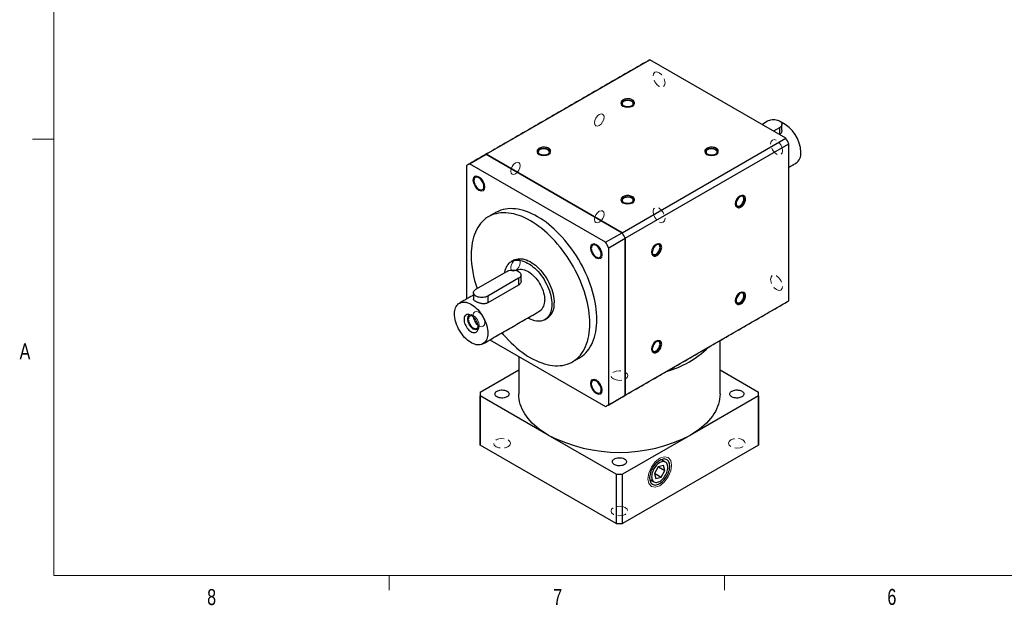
# Model space of a CAD drawing. Header units: millimetres. Extents: x 11 to 421, y 5 to 275.
# Tile 1 of 7: x 11 to 158, y 6 to 93. Entities that reach past the tile are written whole.
import ezdxf

# ---------------------------------------------------------------- set-up
doc = ezdxf.new("R2010")
doc.units = ezdxf.units.MM
doc.linetypes.add('HIDDEN', pattern=[1.905, 1.27, -0.635])
doc.styles.add('SLDTEXTSTYLE0', font='TXT', dxfattribs={"width": 0.75})

msp = doc.modelspace()

# ---------------------------------------------------------------- linework, layer by layer
at = {"color": 7, "linetype": 'Continuous', "lineweight": 0}
for p, q in [((15.9068, 270.3087), (15.9068, 9.9587)), ((15.9068, 75.0462), (12.7318, 75.0462)), ((415.9568, 9.9587), (15.9068, 9.9587)), ((65.9067, 9.9587), (65.9067, 7.8048)), ((115.9129, 9.9587), (115.9129, 7.8048))]:
    msp.add_line(p, q, dxfattribs=at)
at = {"color": 7, "linetype": 'Continuous', "lineweight": 30}
for p, q in [((80.3659, 72.802), (104.7611, 86.885)), ((125.0373, 75.1798), (104.7611, 86.885)), ((121.4411, 77.2558), (122.3238, 77.7654)), ((124.0916, 76.7449), (123.2089, 76.2353)), ((124.0916, 76.7449), (124.0916, 75.7399)), ((100.6421, 61.0968), (125.0373, 75.1798)), ((124.0916, 75.7399), (124.0794, 75.7328)), ((101.1106, 60.2853), (125.5058, 74.3684)), ((125.5058, 50.9541), (125.5058, 74.3684)), ((77.891, 71.3733), (80.3659, 72.802)), ((80.3659, 72.802), (100.6421, 61.0968)), ((100.6421, 61.0968), (80.3659, 72.802)), ((77.4225, 71.1027), (77.4225, 51.1908)), ((98.1672, 59.6681), (77.891, 71.3733)), ((98.1672, 59.6681), (100.6421, 61.0968)), ((98.6357, 58.8566), (101.1106, 60.2853)), ((101.1106, 60.2853), (101.1106, 36.8711)), ((101.1106, 36.8711), (101.1106, 60.2853)), ((98.6357, 35.4424), (98.6357, 58.8566)), ((78.8367, 52.6609), (83.4329, 55.3142)), ((85.2007, 54.2937), (80.6045, 51.6403)), ((85.2007, 53.2887), (80.6045, 50.6353)), ((85.2007, 54.2937), (85.2007, 53.2887)), ((80.6045, 51.6403), (80.6045, 50.6353)), ((101.1106, 36.8711), (125.5058, 50.9541)), ((80.9211, 45.1278), (98.1672, 35.1718)), ((79.482, 37.3131), (85.2267, 40.6295)), ((115.2267, 40.6295), (120.9714, 37.3131)), ((79.482, 29.4233), (79.482, 36.7722)), ((89.6201, 30.9196), (79.482, 36.7722)), ((98.6357, 35.4424), (101.1106, 36.8711)), ((120.9714, 36.7722), (110.8333, 30.9196)), ((120.9714, 36.7722), (120.9714, 29.4233)), ((99.7582, 25.067), (89.6201, 30.9196)), ((110.8333, 30.9196), (100.6952, 25.067)), ((99.7582, 17.7181), (79.482, 29.4233)), ((120.9714, 29.4233), (100.6952, 17.7181)), ((99.7582, 25.067), (99.7582, 17.7181)), ((100.6952, 17.7181), (100.6952, 25.067)), ((106.0214, 26.1704), (105.4644, 25.1899)), ((105.4644, 25.1899), (105.6801, 24.4278)), ((105.476, 25.2103), (106.4528, 24.6463)), ((106.7942, 26.389), (106.0214, 26.1704)), ((106.0529, 26.1794), (107.0099, 25.6269)), ((106.4528, 24.6463), (107.0099, 25.6269)), ((107.0099, 25.6269), (106.7942, 26.389)), ((105.6801, 24.4278), (106.4528, 24.6463))]:
    msp.add_line(p, q, dxfattribs=at)
at = {"color": 7, "linetype": 'HIDDEN', "lineweight": 0, "flags": 128}
for points in [[(106.1492, 84.9604), (105.8109, 85.078), (105.5242, 85.0223), (105.3326, 84.8018), (105.2653, 84.45), (105.3326, 84.0206), (105.5242, 83.5788), (105.8109, 83.192), (106.1492, 82.9191), (106.4874, 82.8015), (106.7742, 82.8572), (106.9658, 83.0778), (107.0331, 83.4295), (106.9658, 83.8589), (106.7742, 84.3007), (106.4874, 84.6875), (106.1492, 84.9604)], [(124.5331, 73.327), (124.4658, 73.7564), (124.2742, 74.1982), (123.9874, 74.5849), (123.6492, 74.8579), (123.3109, 74.9755), (123.0242, 74.9198), (122.8326, 74.6992), (122.7653, 74.3475), (122.8326, 73.918), (123.0242, 73.4763), (123.3109, 73.0895), (123.6492, 72.8166), (123.9874, 72.699), (124.2742, 72.7547), (124.4658, 72.9752), (124.5331, 73.327)], [(105.2653, 64.2417), (105.3326, 63.8122), (105.5242, 63.3705), (105.8109, 62.9837), (106.1492, 62.7107), (106.4874, 62.5932), (106.7742, 62.6489), (106.9658, 62.8694), (107.0331, 63.2212), (106.9658, 63.6506), (106.7742, 64.0923), (106.4874, 64.4791), (106.1492, 64.7521), (105.8109, 64.8697), (105.5242, 64.8139), (105.3326, 64.5934), (105.2653, 64.2417)], [(123.6492, 52.6082), (123.9874, 52.4906), (124.2742, 52.5463), (124.4658, 52.7669), (124.5331, 53.1186), (124.4658, 53.5481), (124.2742, 53.9898), (123.9874, 54.3766), (123.6492, 54.6496), (123.3109, 54.7671), (123.0242, 54.7114), (122.8326, 54.4909), (122.7653, 54.1391), (122.8326, 53.7097), (123.0242, 53.268), (123.3109, 52.8812), (123.6492, 52.6082)], [(99.3428, 39.2861), (99.7484, 39.1297), (100.2267, 39.0747), (100.7051, 39.1297), (101.1106, 39.2861), (101.3816, 39.5202), (101.4767, 39.7963), (101.3816, 40.0725), (101.1106, 40.3066), (100.7051, 40.463), (100.2267, 40.5179), (99.7484, 40.463), (99.3428, 40.3066), (99.0719, 40.0725), (98.9767, 39.7963), (99.0719, 39.5202), (99.3428, 39.2861)], [(83.6106, 29.1836), (83.8816, 29.4177), (83.9767, 29.6938), (83.8816, 29.97), (83.6106, 30.2041), (83.2051, 30.3605), (82.7267, 30.4154), (82.2484, 30.3605), (81.8428, 30.2041), (81.5719, 29.97), (81.4767, 29.6938), (81.5719, 29.4177), (81.8428, 29.1836), (82.2484, 29.0271), (82.7267, 28.9722), (83.2051, 29.0271), (83.6106, 29.1836)], [(116.8428, 30.2041), (116.5719, 29.97), (116.4767, 29.6938), (116.5719, 29.4177), (116.8428, 29.1836), (117.2484, 29.0271), (117.7267, 28.9722), (118.2051, 29.0271), (118.6106, 29.1836), (118.8816, 29.4177), (118.9767, 29.6938), (118.8816, 29.97), (118.6106, 30.2041), (118.2051, 30.3605), (117.7267, 30.4154), (117.2484, 30.3605), (116.8428, 30.2041)], [(101.1106, 20.1015), (100.7051, 20.258), (100.2267, 20.3129), (99.7484, 20.258), (99.3428, 20.1015), (99.0719, 19.8674), (98.9767, 19.5913), (99.0719, 19.3151), (99.3428, 19.081), (99.7484, 18.9246), (100.2267, 18.8697), (100.7051, 18.9246), (101.1106, 19.081), (101.3816, 19.3151), (101.4767, 19.5913), (101.3816, 19.8674), (101.1106, 20.1015)]]:
    msp.add_lwpolyline(points, dxfattribs=at)
at = {"color": 7, "linetype": 'Continuous', "lineweight": 0, "flags": 128}
for points in [[(102.1713, 79.9416), (101.8468, 79.8164), (101.4641, 79.7725), (101.0815, 79.8164), (100.757, 79.9416), (100.5403, 80.1288), (100.4641, 80.3498), (100.5403, 80.5707), (100.757, 80.758), (101.0815, 80.8831), (101.4641, 80.927), (101.8468, 80.8831), (102.1713, 80.758), (102.388, 80.5707), (102.4641, 80.3498), (102.388, 80.1288), (102.1713, 79.9416)], [(96.5242, 77.4972), (96.578, 77.2158), (96.7313, 77.0394), (96.9607, 76.9948), (97.2313, 77.0888), (97.5019, 77.3072), (97.7313, 77.6166), (97.8846, 77.97), (97.9384, 78.3136), (97.8846, 78.595), (97.7313, 78.7714), (97.5019, 78.816), (97.2313, 78.7219), (96.9607, 78.5036), (96.7313, 78.1941), (96.578, 77.8407), (96.5242, 77.4972)], [(89.6713, 72.7255), (89.3468, 72.6003), (88.9641, 72.5564), (88.5815, 72.6003), (88.257, 72.7255), (88.0403, 72.9127), (87.9641, 73.1337), (88.0403, 73.3546), (88.257, 73.5419), (88.5815, 73.667), (88.9641, 73.7109), (89.3468, 73.667), (89.6713, 73.5419), (89.888, 73.3546), (89.9641, 73.1337), (89.888, 72.9127), (89.6713, 72.7255)], [(114.6713, 72.7255), (114.3468, 72.6003), (113.9641, 72.5564), (113.5815, 72.6003), (113.257, 72.7255), (113.0403, 72.9127), (112.9641, 73.1337), (113.0403, 73.3546), (113.257, 73.5419), (113.5815, 73.667), (113.9641, 73.7109), (114.3468, 73.667), (114.6713, 73.5419), (114.888, 73.3546), (114.9641, 73.1337), (114.888, 72.9127), (114.6713, 72.7255)], [(84.0242, 70.2811), (84.078, 69.9997), (84.2313, 69.8233), (84.4607, 69.7787), (84.7313, 69.8727), (85.0019, 70.0911), (85.2313, 70.4006), (85.3846, 70.7539), (85.4384, 71.0975), (85.3846, 71.3789), (85.2313, 71.5553), (85.0019, 71.5999), (84.7313, 71.5058), (84.4607, 71.2875), (84.2313, 70.978), (84.078, 70.6246), (84.0242, 70.2811)], [(79.2791, 67.4073), (78.9409, 67.6803), (78.6541, 68.0671), (78.4625, 68.5088), (78.3952, 68.9383), (78.4625, 69.29), (78.6541, 69.5105), (78.9409, 69.5663), (79.2791, 69.4487), (79.6174, 69.1757), (79.9041, 68.7889), (80.0957, 68.3472), (80.163, 67.9178), (80.0957, 67.566), (79.9041, 67.3455), (79.6174, 67.2898), (79.2791, 67.4073)], [(102.1713, 65.5094), (101.8468, 65.3842), (101.4641, 65.3403), (101.0815, 65.3842), (100.757, 65.5094), (100.5403, 65.6966), (100.4641, 65.9176), (100.5403, 66.1385), (100.757, 66.3258), (101.0815, 66.4509), (101.4641, 66.4949), (101.8468, 66.4509), (102.1713, 66.3258), (102.388, 66.1385), (102.4641, 65.9176), (102.388, 65.6966), (102.1713, 65.5094)], [(117.4899, 65.3939), (117.5437, 65.7375), (117.697, 66.0909), (117.9264, 66.4003), (118.197, 66.6187), (118.4676, 66.7127), (118.697, 66.6682), (118.8503, 66.4917), (118.9041, 66.2103), (118.8503, 65.8668), (118.697, 65.5134), (118.4676, 65.204), (118.197, 64.9856), (117.9264, 64.8915), (117.697, 64.9361), (117.5437, 65.1125), (117.4899, 65.3939)], [(96.5242, 63.0626), (96.578, 62.7812), (96.7313, 62.6048), (96.9607, 62.5602), (97.2313, 62.6543), (97.5019, 62.8727), (97.7313, 63.1821), (97.8846, 63.5355), (97.9384, 63.8791), (97.8846, 64.1605), (97.7313, 64.3369), (97.5019, 64.3814), (97.2313, 64.2874), (96.9607, 64.069), (96.7313, 63.7596), (96.578, 63.4062), (96.5242, 63.0626)], [(95.8952, 58.8357), (95.9625, 59.1875), (96.1541, 59.408), (96.4409, 59.4637), (96.7791, 59.3462), (97.1174, 59.0732), (97.4041, 58.6864), (97.5957, 58.2447), (97.663, 57.8152), (97.5957, 57.4635), (97.4041, 57.2429), (97.1174, 57.1872), (96.7791, 57.3048), (96.4409, 57.5778), (96.1541, 57.9646), (95.9625, 58.4063), (95.8952, 58.8357)], [(104.9899, 58.1778), (105.0437, 58.5214), (105.197, 58.8748), (105.4264, 59.1842), (105.697, 59.4026), (105.9676, 59.4966), (106.197, 59.4521), (106.3503, 59.2756), (106.4041, 58.9942), (106.3503, 58.6507), (106.197, 58.2973), (105.9676, 57.9879), (105.697, 57.7695), (105.4264, 57.6754), (105.197, 57.72), (105.0437, 57.8964), (104.9899, 58.1778)], [(84.0242, 55.8465), (84.078, 55.5651), (84.2313, 55.3887), (84.4607, 55.3442), (84.7313, 55.4382), (85.0019, 55.6566), (85.2313, 55.966), (85.3846, 56.3194), (85.4384, 56.663), (85.3846, 56.9444), (85.2313, 57.1208), (85.0019, 57.1653), (84.7313, 57.0713), (84.4607, 56.8529), (84.2313, 56.5435), (84.078, 56.1901), (84.0242, 55.8465)], [(117.4899, 50.9594), (117.5437, 51.3029), (117.697, 51.6563), (117.9264, 51.9658), (118.197, 52.1841), (118.4676, 52.2782), (118.697, 52.2336), (118.8503, 52.0572), (118.9041, 51.7758), (118.8503, 51.4323), (118.697, 51.0789), (118.4676, 50.7694), (118.197, 50.5511), (117.9264, 50.457), (117.697, 50.5016), (117.5437, 50.678), (117.4899, 50.9594)], [(77.5639, 48.2517), (77.6312, 48.6034), (77.8228, 48.8239), (78.1096, 48.8796), (78.4478, 48.7621), (78.7861, 48.4891), (79.0728, 48.1023), (79.2644, 47.6606), (79.3317, 47.2311), (79.2644, 46.8794), (79.0728, 46.6589), (78.7861, 46.6032), (78.4478, 46.7207), (78.1096, 46.9937), (77.8228, 47.3805), (77.6312, 47.8222), (77.5639, 48.2517)], [(80.163, 47.7094), (80.0957, 47.3576), (79.9041, 47.1371), (79.6174, 47.0814), (79.2791, 47.199), (78.9409, 47.4719), (78.6541, 47.8587), (78.4625, 48.3005), (78.3952, 48.7299), (78.4625, 49.0817), (78.6541, 49.3022), (78.9409, 49.3579), (79.2791, 49.2403), (79.6174, 48.9674), (79.9041, 48.5806), (80.0957, 48.1388), (80.163, 47.7094)], [(104.9899, 43.7433), (105.0437, 44.0868), (105.197, 44.4402), (105.4264, 44.7497), (105.697, 44.968), (105.9676, 45.0621), (106.197, 45.0175), (106.3503, 44.8411), (106.4041, 44.5597), (106.3503, 44.2162), (106.197, 43.8628), (105.9676, 43.5533), (105.697, 43.335), (105.4264, 43.2409), (105.197, 43.2855), (105.0437, 43.4619), (104.9899, 43.7433)], [(96.7791, 39.1378), (97.1174, 38.8648), (97.4041, 38.478), (97.5957, 38.0363), (97.663, 37.6069), (97.5957, 37.2551), (97.4041, 37.0346), (97.1174, 36.9789), (96.7791, 37.0964), (96.4409, 37.3694), (96.1541, 37.7562), (95.9625, 38.1979), (95.8952, 38.6274), (95.9625, 38.9791), (96.1541, 39.1997), (96.4409, 39.2554), (96.7791, 39.1378)], [(104.4694, 24.3879), (104.6039, 25.2468), (104.9871, 26.1302), (105.5606, 26.9038), (106.2371, 27.4497), (106.9136, 27.6849), (107.4871, 27.5735), (107.8703, 27.1324), (108.0049, 26.4289), (107.8703, 25.57), (107.4871, 24.6865), (106.9136, 23.913), (106.2371, 23.367), (105.5606, 23.1319), (104.9871, 23.2433), (104.6039, 23.6844), (104.4694, 24.3879)]]:
    msp.add_lwpolyline(points, dxfattribs=at)
at = {"color": 7, "linetype": 'Continuous', "lineweight": 30, "flags": 128}
for points in [[(102.1713, 80.0844), (102.2806, 80.1593), (102.3664, 80.2438), (102.4263, 80.3354), (102.4585, 80.4315), (102.4621, 80.5294), (102.437, 80.6262), (102.3839, 80.7192), (102.3044, 80.8057), (102.2006, 80.8832), (102.0757, 80.9494), (101.9332, 81.0025), (101.7772, 81.0409), (101.6122, 81.0636), (101.4429, 81.0698), (101.2743, 81.0594), (101.1111, 81.0328), (100.958, 80.9905), (100.8196, 80.934), (100.6996, 80.8648), (100.6017, 80.7848), (100.5286, 80.6965), (100.4823, 80.6023), (100.4644, 80.5049), (100.4752, 80.4072), (100.5144, 80.3119), (100.581, 80.2219), (100.673, 80.1396), (100.7877, 80.0675), (100.9219, 80.0076), (101.0717, 79.9617), (101.2328, 79.931), (101.4005, 79.9165), (101.5701, 79.9186), (101.7366, 79.9372), (101.8953, 79.9718), (102.0416, 80.0213), (102.1713, 80.0844)], [(102.1035, 80.0488), (102.1474, 80.0828), (102.2225, 80.1623), (102.2703, 80.2485), (102.2889, 80.3384), (102.2777, 80.4287), (102.2371, 80.5162), (102.1686, 80.5976), (102.0746, 80.6701), (101.9586, 80.731), (101.8246, 80.7781), (101.6777, 80.8098), (101.523, 80.8248), (101.3662, 80.8227), (101.2129, 80.8034), (101.0688, 80.7678), (100.9389, 80.717), (100.828, 80.653), (100.7401, 80.578), (100.6783, 80.4948), (100.645, 80.4063), (100.6413, 80.3158), (100.6673, 80.2265), (100.7221, 80.1417), (100.8037, 80.0643), (100.8248, 80.0488)], [(122.3238, 77.7654), (122.473, 77.8389), (122.6402, 77.8981), (122.8214, 77.9414), (123.0121, 77.9679), (123.2077, 77.9768), (123.4032, 77.9679), (123.594, 77.9414), (123.7752, 77.8981), (123.9424, 77.8389), (124.0916, 77.7654), (124.219, 77.6793), (124.3214, 77.5828), (124.3965, 77.4781), (124.4423, 77.368), (124.4577, 77.2552), (124.4423, 77.1423), (124.3965, 77.0322), (124.3214, 76.9275), (124.219, 76.831), (124.0916, 76.7449)], [(89.6713, 72.8684), (89.7806, 72.9432), (89.8664, 73.0277), (89.9263, 73.1193), (89.9585, 73.2154), (89.9621, 73.3133), (89.937, 73.4101), (89.8839, 73.5031), (89.8044, 73.5896), (89.7006, 73.6671), (89.5757, 73.7333), (89.4332, 73.7864), (89.2772, 73.8248), (89.1122, 73.8475), (88.9429, 73.8537), (88.7743, 73.8433), (88.6111, 73.8167), (88.458, 73.7744), (88.3196, 73.7179), (88.1996, 73.6487), (88.1017, 73.5687), (88.0286, 73.4804), (87.9823, 73.3862), (87.9644, 73.2888), (87.9752, 73.1911), (88.0144, 73.0958), (88.081, 73.0058), (88.173, 72.9235), (88.2877, 72.8514), (88.4219, 72.7915), (88.5717, 72.7456), (88.7328, 72.7149), (88.9005, 72.7004), (89.0701, 72.7025), (89.2366, 72.7211), (89.3953, 72.7557), (89.5416, 72.8052), (89.6713, 72.8684)], [(89.6035, 72.8327), (89.6474, 72.8667), (89.7225, 72.9462), (89.7703, 73.0324), (89.7889, 73.1223), (89.7777, 73.2126), (89.7371, 73.3001), (89.6686, 73.3815), (89.5746, 73.454), (89.4586, 73.5149), (89.3246, 73.5621), (89.1777, 73.5937), (89.023, 73.6087), (88.8662, 73.6066), (88.7129, 73.5873), (88.5688, 73.5517), (88.4389, 73.5009), (88.328, 73.4369), (88.2401, 73.3619), (88.1783, 73.2787), (88.145, 73.1902), (88.1413, 73.0997), (88.1673, 73.0104), (88.2221, 72.9256), (88.3037, 72.8482), (88.3248, 72.8327)], [(114.6713, 72.8684), (114.7806, 72.9432), (114.8664, 73.0277), (114.9263, 73.1193), (114.9585, 73.2154), (114.9621, 73.3133), (114.937, 73.4101), (114.8839, 73.5031), (114.8044, 73.5896), (114.7006, 73.6671), (114.5757, 73.7333), (114.4332, 73.7864), (114.2772, 73.8248), (114.1122, 73.8475), (113.9429, 73.8537), (113.7743, 73.8433), (113.6111, 73.8167), (113.458, 73.7744), (113.3196, 73.7179), (113.1996, 73.6487), (113.1017, 73.5687), (113.0286, 73.4804), (112.9823, 73.3862), (112.9644, 73.2888), (112.9752, 73.1911), (113.0144, 73.0958), (113.081, 73.0058), (113.173, 72.9235), (113.2877, 72.8514), (113.4219, 72.7915), (113.5717, 72.7456), (113.7328, 72.7149), (113.9005, 72.7004), (114.0701, 72.7025), (114.2366, 72.7211), (114.3953, 72.7557), (114.5416, 72.8052), (114.6713, 72.8684)], [(114.6035, 72.8327), (114.6474, 72.8667), (114.7225, 72.9462), (114.7703, 73.0324), (114.7889, 73.1223), (114.7777, 73.2126), (114.7371, 73.3001), (114.6686, 73.3815), (114.5746, 73.454), (114.4586, 73.5149), (114.3246, 73.5621), (114.1777, 73.5937), (114.023, 73.6087), (113.8662, 73.6066), (113.7129, 73.5873), (113.5688, 73.5517), (113.4389, 73.5009), (113.328, 73.4369), (113.2401, 73.3619), (113.1783, 73.2787), (113.145, 73.1902), (113.1413, 73.0997), (113.1673, 73.0104), (113.2221, 72.9256), (113.3037, 72.8482), (113.3248, 72.8327)], [(79.2791, 67.5706), (79.4013, 67.5118), (79.5202, 67.4779), (79.6325, 67.47), (79.7352, 67.4882), (79.8254, 67.532), (79.9007, 67.6003), (79.959, 67.6911), (79.9989, 67.802), (80.019, 67.9301), (80.019, 68.0717), (79.9989, 68.223), (79.959, 68.3799), (79.9007, 68.5381), (79.8254, 68.6933), (79.7352, 68.8413), (79.6325, 68.978), (79.5202, 69.0998), (79.4013, 69.2031), (79.2791, 69.2854), (79.1569, 69.3442), (79.038, 69.3781), (78.9257, 69.386), (78.8231, 69.3679), (78.7329, 69.324), (78.6576, 69.2558), (78.5992, 69.1649), (78.5594, 69.054), (78.5392, 68.926), (78.5392, 68.7844), (78.5594, 68.633), (78.5992, 68.4761), (78.6576, 68.3179), (78.7329, 68.1627), (78.8231, 68.0147), (78.9257, 67.878), (79.038, 67.7563), (79.1569, 67.6529), (79.2791, 67.5706)], [(102.1713, 65.6523), (102.2806, 65.7271), (102.3664, 65.8116), (102.4263, 65.9032), (102.4585, 65.9993), (102.4621, 66.0972), (102.437, 66.194), (102.3839, 66.287), (102.3044, 66.3735), (102.2006, 66.451), (102.0757, 66.5172), (101.9332, 66.5703), (101.7772, 66.6087), (101.6122, 66.6314), (101.4429, 66.6376), (101.2743, 66.6272), (101.1111, 66.6006), (100.958, 66.5583), (100.8196, 66.5018), (100.6996, 66.4326), (100.6017, 66.3526), (100.5286, 66.2643), (100.4823, 66.1701), (100.4644, 66.0727), (100.4752, 65.975), (100.5144, 65.8797), (100.581, 65.7897), (100.673, 65.7074), (100.7877, 65.6353), (100.9219, 65.5754), (101.0717, 65.5295), (101.2328, 65.4988), (101.4005, 65.4843), (101.5701, 65.4864), (101.7366, 65.505), (101.8953, 65.5396), (102.0416, 65.5891), (102.1713, 65.6523)], [(102.1035, 65.6166), (102.1474, 65.6506), (102.2225, 65.7301), (102.2703, 65.8163), (102.2889, 65.9062), (102.2777, 65.9965), (102.2371, 66.084), (102.1686, 66.1654), (102.0746, 66.2379), (101.9586, 66.2988), (101.8246, 66.346), (101.6777, 66.3776), (101.523, 66.3926), (101.3662, 66.3905), (101.2129, 66.3712), (101.0688, 66.3356), (100.9389, 66.2848), (100.828, 66.2208), (100.7401, 66.1458), (100.6783, 66.0626), (100.645, 65.9741), (100.6413, 65.8836), (100.6673, 65.7943), (100.7221, 65.7095), (100.8037, 65.6322), (100.8248, 65.6166)], [(118.3208, 64.9142), (118.4403, 64.9949), (118.5563, 65.0968), (118.6656, 65.2169), (118.765, 65.3518), (118.8516, 65.4977), (118.9229, 65.6502), (118.9769, 65.805), (119.012, 65.9577), (119.0272, 66.1039), (119.0221, 66.2393), (118.9969, 66.3601), (118.9521, 66.4628), (118.8893, 66.5444), (118.81, 66.6027), (118.7167, 66.6358), (118.612, 66.6429), (118.4989, 66.6238), (118.3807, 66.5789), (118.2608, 66.5097), (118.1426, 66.418), (118.0295, 66.3066), (117.9248, 66.1786), (117.8315, 66.0378), (117.7522, 65.888), (117.6894, 65.7338), (117.6446, 65.5795), (117.6194, 65.4295), (117.6143, 65.2882), (117.6295, 65.1596), (117.6646, 65.0475), (117.7186, 64.955), (117.7899, 64.8848), (117.8765, 64.839), (117.9759, 64.8188), (118.0852, 64.8248), (118.2012, 64.8569), (118.3208, 64.9142)], [(118.197, 65.1285), (118.3074, 65.2044), (118.4138, 65.3019), (118.5124, 65.4175), (118.5996, 65.547), (118.6722, 65.6857), (118.7277, 65.8286), (118.7639, 65.9706), (118.7797, 66.1065), (118.7744, 66.2313), (118.7483, 66.3407), (118.7022, 66.4306), (118.6379, 66.4978), (118.5576, 66.5398), (118.4643, 66.5552), (118.3614, 66.5434), (118.2558, 66.5063)], [(94.2786, 42.447), (94.4261, 42.5362), (94.7091, 42.7323), (94.9769, 42.9523), (95.229, 43.1956), (95.4648, 43.4618), (95.6838, 43.7502), (95.8854, 44.0602), (96.0692, 44.3911), (96.2348, 44.7421), (96.3818, 45.1123), (96.5099, 45.5011), (96.6188, 45.9075), (96.7082, 46.3306), (96.778, 46.7694), (96.8279, 47.2229), (96.8579, 47.6901), (96.868, 48.17), (96.8579, 48.6615), (96.8279, 49.1633), (96.778, 49.6745), (96.7082, 50.1939), (96.6188, 50.7202), (96.5099, 51.2523), (96.3818, 51.789), (96.2348, 52.329), (96.0692, 52.8712), (95.8854, 53.4142), (95.6838, 53.957), (95.4648, 54.4982), (95.229, 55.0367), (94.9769, 55.5711), (94.7091, 56.1003), (94.4261, 56.6231), (94.1286, 57.1384), (93.8173, 57.6449), (93.4929, 58.1414), (93.1561, 58.627), (92.8078, 59.1004), (92.4485, 59.5606), (92.0793, 60.0066), (91.7009, 60.4373), (91.3142, 60.8518), (90.92, 61.2491), (90.5193, 61.6283), (90.113, 61.9886), (89.7019, 62.3292), (89.287, 62.6493), (88.8693, 62.9481), (88.4497, 63.225), (88.0291, 63.4793), (87.6086, 63.7106), (87.1889, 63.9181), (86.7712, 64.1016), (86.3564, 64.2605), (85.9453, 64.3946), (85.5389, 64.5034), (85.1382, 64.5868), (84.7441, 64.6446), (84.3573, 64.6766), (83.9789, 64.6828), (83.6097, 64.6632), (83.2505, 64.6177), (82.9021, 64.5465), (82.5653, 64.4498), (82.2409, 64.3278), (81.9296, 64.1807), (81.7796, 64.0982)], [(117.6166, 65.3991), (117.6301, 65.316), (117.6664, 65.216), (117.7218, 65.1371), (117.7944, 65.0822), (117.8816, 65.0534), (117.9802, 65.0516), (118.0866, 65.0769), (118.197, 65.1285)], [(82.7178, 46.1651), (82.9183, 45.9263), (83.2967, 45.4955), (83.6834, 45.0811), (84.0776, 44.6837), (84.4783, 44.3045), (84.8846, 43.9442), (85.2957, 43.6036), (85.7106, 43.2836), (86.1283, 42.9847), (86.5479, 42.7078), (86.9685, 42.4535), (87.389, 42.2223), (87.8086, 42.0147), (88.2264, 41.8312), (88.6412, 41.6723), (89.0523, 41.5382), (89.4586, 41.4294), (89.8594, 41.346), (90.2535, 41.2882), (90.6402, 41.2562), (91.0186, 41.25), (91.3879, 41.2697), (91.7471, 41.3151), (92.0955, 41.3863), (92.4323, 41.483), (92.7567, 41.605), (93.068, 41.7521), (93.3654, 41.9239), (93.6484, 42.12), (93.9163, 42.34), (94.1684, 42.5833), (94.4042, 42.8495), (94.6231, 43.1379), (94.8247, 43.4479), (95.0085, 43.7788), (95.1742, 44.1297), (95.3212, 44.5), (95.4493, 44.8888), (95.5581, 45.2952), (95.6476, 45.7183), (95.7173, 46.1571), (95.7673, 46.6106), (95.7973, 47.0778), (95.8073, 47.5577), (95.7973, 48.0491), (95.7673, 48.551), (95.7173, 49.0622), (95.6476, 49.5816), (95.5581, 50.1079), (95.4493, 50.64), (95.3212, 51.1766), (95.1742, 51.7167), (95.0085, 52.2589), (94.8247, 52.8019), (94.6231, 53.3447), (94.4042, 53.8859), (94.1684, 54.4243), (93.9163, 54.9588), (93.6484, 55.488), (93.3654, 56.0108), (93.068, 56.5261), (92.7567, 57.0326), (92.4323, 57.5291), (92.0955, 58.0147), (91.7471, 58.4881), (91.3879, 58.9483), (91.0186, 59.3943), (90.6402, 59.825), (90.2535, 60.2395), (89.8594, 60.6368), (89.4586, 61.016), (89.0523, 61.3763), (88.6412, 61.7169), (88.2264, 62.037), (87.8086, 62.3358), (87.389, 62.6127), (86.9685, 62.867), (86.5479, 63.0982), (86.1283, 63.3058), (85.7106, 63.4893), (85.2957, 63.6482), (84.8846, 63.7823), (84.4783, 63.8911), (84.0776, 63.9745), (83.6834, 64.0323), (83.2967, 64.0643), (82.9183, 64.0705), (82.549, 64.0508), (82.1898, 64.0054), (81.8414, 63.9342), (81.5047, 63.8375), (81.1803, 63.7155), (80.869, 63.5684), (80.5715, 63.3966), (80.2885, 63.2005), (80.0207, 62.9805), (79.7686, 62.7372), (79.5328, 62.471), (79.3138, 62.1826), (79.1122, 61.8726), (78.9284, 61.5417), (78.7628, 61.1908), (78.6158, 60.8205), (78.4877, 60.4317), (78.3788, 60.0253), (78.2894, 59.6022), (78.2196, 59.1634), (78.1696, 58.7099), (78.1396, 58.2427), (78.1296, 57.7628), (78.1296, 57.7628)], [(96.0367, 58.7541), (96.0468, 58.6071), (96.0769, 58.4525), (96.1261, 58.2944), (96.1932, 58.1371), (96.2763, 57.985), (96.373, 57.8421), (96.4809, 57.7125), (96.5969, 57.5996), (96.7178, 57.5064), (96.8404, 57.4356), (96.9614, 57.3891), (97.0774, 57.3681), (97.1852, 57.3733), (97.282, 57.4044), (97.365, 57.4606), (97.4321, 57.5405), (97.4814, 57.6417), (97.5115, 57.7616), (97.5216, 57.8969), (97.5115, 58.0438), (97.4814, 58.1985), (97.4321, 58.3566), (97.365, 58.5138), (97.282, 58.666), (97.1852, 58.8088), (97.0774, 58.9385), (96.9614, 59.0514), (96.8404, 59.1445), (96.7178, 59.2153), (96.5969, 59.2618), (96.4809, 59.2828), (96.373, 59.2777), (96.2763, 59.2466), (96.1932, 59.1903), (96.1261, 59.1105), (96.0769, 59.0093), (96.0468, 58.8894), (96.0367, 58.7541)], [(105.8208, 57.6981), (105.9403, 57.7788), (106.0563, 57.8807), (106.1656, 58.0008), (106.265, 58.1357), (106.3516, 58.2816), (106.4229, 58.4341), (106.4769, 58.5889), (106.512, 58.7416), (106.5272, 58.8878), (106.5221, 59.0232), (106.4969, 59.144), (106.4521, 59.2467), (106.3893, 59.3283), (106.31, 59.3866), (106.2167, 59.4197), (106.112, 59.4268), (105.9989, 59.4077), (105.8807, 59.3628), (105.7608, 59.2936), (105.6426, 59.2019), (105.5295, 59.0905), (105.4248, 58.9625), (105.3315, 58.8217), (105.2522, 58.672), (105.1894, 58.5177), (105.1446, 58.3634), (105.1194, 58.2134), (105.1143, 58.0721), (105.1295, 57.9435), (105.1646, 57.8314), (105.2186, 57.7389), (105.2899, 57.6687), (105.3765, 57.6229), (105.4759, 57.6027), (105.5852, 57.6087), (105.7012, 57.6408), (105.8208, 57.6981)], [(105.697, 57.9124), (105.8074, 57.9883), (105.9138, 58.0858), (106.0124, 58.2014), (106.0996, 58.3309), (106.1722, 58.4696), (106.2277, 58.6125), (106.2639, 58.7545), (106.2797, 58.8904), (106.2744, 59.0152), (106.2483, 59.1246), (106.2022, 59.2145), (106.1379, 59.2817), (106.0576, 59.3237), (105.9643, 59.3391), (105.8614, 59.3273), (105.7558, 59.2902)], [(105.1166, 58.183), (105.1301, 58.0999), (105.1664, 57.9999), (105.2218, 57.921), (105.2944, 57.8661), (105.3816, 57.8373), (105.4802, 57.8355), (105.5866, 57.8608), (105.697, 57.9124)], [(83.127, 55.1376), (83.1425, 55.2288), (83.2027, 55.4951), (83.2825, 55.7439), (83.3814, 55.974), (83.4988, 56.1839), (83.6341, 56.3724), (83.7864, 56.5385), (83.9549, 56.6812), (84.1387, 56.7998), (84.3366, 56.8934), (84.5476, 56.9616), (84.7704, 57.004), (85.0038, 57.0204), (85.2465, 57.0106), (85.4969, 56.9748), (85.7538, 56.913), (86.0156, 56.8257), (86.2809, 56.7134), (86.548, 56.5768), (86.8155, 56.4165), (87.0819, 56.2335), (87.3456, 56.0289), (87.6051, 55.8038), (87.859, 55.5596), (88.1057, 55.2975), (88.3439, 55.0192), (88.5722, 54.7262), (88.7893, 54.4203), (88.9939, 54.103), (89.1849, 53.7764), (89.3611, 53.4421), (89.5217, 53.1022), (89.6656, 52.7587), (89.792, 52.4134), (89.9002, 52.0683), (89.9896, 51.7254), (90.0597, 51.3868), (90.11, 51.0543), (90.1403, 50.7298), (90.1504, 50.4151)], [(84.4687, 56.9905), (84.4922, 57.0039), (84.6902, 57.0975), (84.9012, 57.1657), (85.124, 57.2081), (85.3574, 57.2245), (85.6, 57.2147), (85.8505, 57.1789), (86.1074, 57.1171), (86.3692, 57.0298), (86.6344, 56.9175), (86.9016, 56.7809), (87.1691, 56.6206), (87.4355, 56.4376), (87.6992, 56.233), (87.9587, 56.0079), (88.2125, 55.7637), (88.4593, 55.5016), (88.6975, 55.2233), (88.9257, 54.9303), (89.1428, 54.6244), (89.3474, 54.3071), (89.5384, 53.9805), (89.7147, 53.6462), (89.8752, 53.3064), (90.0191, 52.9628), (90.1455, 52.6175), (90.2537, 52.2724), (90.3431, 51.9296), (90.4132, 51.5909), (90.4636, 51.2584), (90.4939, 50.9339), (90.504, 50.6192)], [(83.4329, 55.3142), (83.5821, 55.3877), (83.7493, 55.4469), (83.9305, 55.4902), (84.1213, 55.5167), (84.3168, 55.5255), (84.5124, 55.5167), (84.7031, 55.4902), (84.8843, 55.4469), (85.0515, 55.3877), (85.2007, 55.3142), (85.3281, 55.2281), (85.4306, 55.1315), (85.5056, 55.0269), (85.5514, 54.9168), (85.5668, 54.8039), (85.5514, 54.691), (85.5056, 54.5809), (85.4306, 54.4763), (85.3281, 54.3798), (85.2007, 54.2937)], [(84.865, 55.4873), (84.9046, 55.5092), (85.0718, 55.5813), (85.2515, 55.6284), (85.4421, 55.6498), (85.6422, 55.6456), (85.8501, 55.6157), (86.0642, 55.5603), (86.2827, 55.48), (86.5039, 55.3753), (86.7259, 55.2471), (86.9471, 55.0964), (87.1656, 54.9245), (87.3797, 54.7327), (87.5876, 54.5225), (87.7877, 54.2958), (87.9783, 54.0542), (88.158, 53.7998), (88.3252, 53.5345), (88.4787, 53.2606), (88.6171, 52.9801), (88.7395, 52.6955), (88.8447, 52.4089), (88.932, 52.1227), (89.0006, 51.8392), (89.05, 51.5607), (89.0798, 51.2894), (89.0898, 51.0274)], [(80.6045, 51.6403), (80.4553, 51.5668), (80.2881, 51.5076), (80.1069, 51.4643), (79.9162, 51.4379), (79.7206, 51.429), (79.5251, 51.4379), (79.3343, 51.4643), (79.1531, 51.5076), (78.9859, 51.5668), (78.8367, 51.6403), (78.7093, 51.7265), (78.6069, 51.823), (78.5318, 51.9276), (78.486, 52.0377), (78.4706, 52.1506), (78.486, 52.2635), (78.5318, 52.3736), (78.6069, 52.4782), (78.7093, 52.5748), (78.8367, 52.6609)], [(118.3208, 50.4796), (118.4403, 50.5604), (118.5563, 50.6623), (118.6656, 50.7824), (118.765, 50.9173), (118.8516, 51.0631), (118.9229, 51.2156), (118.9769, 51.3705), (119.012, 51.5232), (119.0272, 51.6693), (119.0221, 51.8048), (118.9969, 51.9256), (118.9521, 52.0283), (118.8893, 52.1099), (118.81, 52.1681), (118.7167, 52.2013), (118.612, 52.2084), (118.4989, 52.1892), (118.3807, 52.1444), (118.2608, 52.0751), (118.1426, 51.9835), (118.0295, 51.8721), (117.9248, 51.7441), (117.8315, 51.6032), (117.7522, 51.4535), (117.6894, 51.2993), (117.6446, 51.145), (117.6194, 50.995), (117.6143, 50.8537), (117.6295, 50.7251), (117.6646, 50.6129), (117.7186, 50.5204), (117.7899, 50.4503), (117.8765, 50.4044), (117.9759, 50.3842), (118.0852, 50.3903), (118.2012, 50.4224), (118.3208, 50.4796)], [(118.197, 50.694), (118.3074, 50.7699), (118.4138, 50.8674), (118.5124, 50.983), (118.5996, 51.1125), (118.6722, 51.2512), (118.7277, 51.3941), (118.7639, 51.5361), (118.7797, 51.6719), (118.7744, 51.7968), (118.7483, 51.9062), (118.7022, 51.9961), (118.6379, 52.0633), (118.5576, 52.1053), (118.4643, 52.1207), (118.3614, 52.1088), (118.2558, 52.0718)], [(80.6045, 46.129), (80.5945, 45.8786), (80.5647, 45.6417), (80.5153, 45.4202), (80.4467, 45.2159), (80.3594, 45.0305), (80.2542, 44.8654), (80.1318, 44.722), (79.9934, 44.6015), (79.8399, 44.5047), (79.6727, 44.4325), (79.493, 44.3855), (79.3024, 44.364), (79.1023, 44.3683), (78.8944, 44.3982), (78.6803, 44.4536), (78.4618, 44.5339), (78.2407, 44.6386), (78.0186, 44.7668), (77.7974, 44.9175), (77.5789, 45.0894), (77.3648, 45.2812), (77.1569, 45.4913), (76.9569, 45.7181), (76.7662, 45.9597), (76.5866, 46.2141), (76.4193, 46.4794), (76.2659, 46.7533), (76.1274, 47.0337), (76.0051, 47.3184), (75.8998, 47.6049), (75.8126, 47.8911), (75.7439, 48.1746), (75.6945, 48.4532), (75.6647, 48.7245), (75.6548, 48.9864), (75.6647, 49.2369), (75.6945, 49.4738), (75.7439, 49.6952), (75.8126, 49.8995), (75.8998, 50.0849), (76.0051, 50.25), (76.1274, 50.3934), (76.2659, 50.514), (76.4193, 50.6107), (76.5866, 50.6829), (76.7662, 50.7299), (76.9569, 50.7514), (77.1569, 50.7471), (77.3648, 50.7172), (77.5789, 50.6619), (77.7974, 50.5815), (78.0186, 50.4768), (78.2407, 50.3486), (78.4618, 50.198), (78.6803, 50.026), (78.8944, 49.8342), (79.1023, 49.6241), (79.3024, 49.3973), (79.493, 49.1558), (79.6727, 48.9013), (79.8399, 48.636), (79.9934, 48.3621), (80.1318, 48.0817), (80.2542, 47.797), (80.3594, 47.5105), (80.4467, 47.2243), (80.5153, 46.9408), (80.5647, 46.6623), (80.5945, 46.3909), (80.6045, 46.129)], [(90.1504, 50.4151), (90.1403, 50.1122), (90.11, 49.8227), (90.0597, 49.5483), (89.9896, 49.2905), (89.9002, 49.0509), (89.792, 48.8308), (89.6656, 48.6314), (89.5217, 48.454), (89.3611, 48.2995), (89.1849, 48.1688), (88.9939, 48.0626), (88.7893, 47.9816), (88.5722, 47.9262), (88.3439, 47.8968), (88.1057, 47.8935), (87.859, 47.9164), (87.6051, 47.9652), (87.3456, 48.0398), (87.0819, 48.1396), (86.8155, 48.2642), (86.5793, 48.3942)], [(117.6166, 50.9646), (117.6301, 50.8815), (117.6664, 50.7814), (117.7218, 50.7025), (117.7944, 50.6477), (117.8816, 50.6188), (117.9802, 50.617), (118.0866, 50.6424), (118.197, 50.694)], [(77.069, 48.17), (77.0793, 47.9936), (77.1101, 47.8087), (77.1607, 47.6189), (77.2301, 47.4279), (77.3171, 47.2395), (77.4199, 47.0572), (77.5365, 46.8847), (77.6647, 46.7253), (77.8019, 46.5821), (77.9454, 46.4578), (78.0926, 46.355), (78.2405, 46.2756), (78.3862, 46.2211), (78.527, 46.1927), (78.66, 46.1908), (78.7826, 46.2156), (78.8926, 46.2664), (78.9877, 46.3424), (79.0661, 46.4421), (79.1263, 46.5634), (79.1671, 46.7041), (79.1877, 46.8615), (79.1877, 47.0323), (79.1671, 47.2134), (79.1263, 47.4012), (79.0661, 47.5921), (78.9877, 47.7823), (78.8926, 47.9681), (78.7826, 48.1459), (78.66, 48.3123), (78.527, 48.464), (78.3862, 48.598), (78.2405, 48.7118), (78.0926, 48.8031), (77.9454, 48.8702), (77.8019, 48.9118), (77.6647, 48.927), (77.5365, 48.9155), (77.4199, 48.8776), (77.3171, 48.8141), (77.2301, 48.726), (77.1607, 48.6153), (77.1101, 48.4839), (77.0793, 48.3345), (77.069, 48.17)], [(78.3031, 48.6659), (78.2656, 48.6778), (78.1496, 48.6987), (78.0417, 48.6936), (77.945, 48.6625), (77.8619, 48.6062), (77.7948, 48.5264), (77.7456, 48.4252), (77.7155, 48.3053), (77.7054, 48.17)], [(77.7054, 48.17), (77.7155, 48.0231), (77.7456, 47.8684), (77.7948, 47.7103), (77.8619, 47.553), (77.945, 47.4009), (78.0417, 47.2581), (78.1496, 47.1284), (78.2656, 47.0155), (78.3865, 46.9224), (78.5091, 46.8516), (78.6301, 46.805), (78.7461, 46.7841), (78.8539, 46.7892), (78.9507, 46.8203), (79.0337, 46.8766), (79.1008, 46.9564), (79.1501, 47.0576), (79.176, 47.1538)], [(105.8208, 43.2635), (105.9403, 43.3443), (106.0563, 43.4462), (106.1656, 43.5663), (106.265, 43.7012), (106.3516, 43.847), (106.4229, 43.9995), (106.4769, 44.1544), (106.512, 44.3071), (106.5272, 44.4532), (106.5221, 44.5887), (106.4969, 44.7095), (106.4521, 44.8122), (106.3893, 44.8938), (106.31, 44.952), (106.2167, 44.9852), (106.112, 44.9923), (105.9989, 44.9731), (105.8807, 44.9283), (105.7608, 44.859), (105.6426, 44.7674), (105.5295, 44.656), (105.4248, 44.528), (105.3315, 44.3871), (105.2522, 44.2374), (105.1894, 44.0832), (105.1446, 43.9289), (105.1194, 43.7789), (105.1143, 43.6376), (105.1295, 43.509), (105.1646, 43.3968), (105.2186, 43.3043), (105.2899, 43.2342), (105.3765, 43.1883), (105.4759, 43.1681), (105.5852, 43.1742), (105.7012, 43.2063), (105.8208, 43.2635)], [(105.697, 43.4779), (105.8074, 43.5538), (105.9138, 43.6513), (106.0124, 43.7669), (106.0996, 43.8964), (106.1722, 44.0351), (106.2277, 44.178), (106.2639, 44.32), (106.2797, 44.4558), (106.2744, 44.5807), (106.2483, 44.6901), (106.2022, 44.78), (106.1379, 44.8472), (106.0576, 44.8892), (105.9643, 44.9046), (105.8614, 44.8927), (105.7558, 44.8557)], [(105.1166, 43.7485), (105.1301, 43.6654), (105.1664, 43.5653), (105.2218, 43.4864), (105.2944, 43.4316), (105.3816, 43.4027), (105.4802, 43.4009), (105.5866, 43.4263), (105.697, 43.4779)], [(96.7791, 38.9745), (96.6569, 39.0333), (96.538, 39.0672), (96.4257, 39.0752), (96.3231, 39.057), (96.2329, 39.0131), (96.1576, 38.9449), (96.0992, 38.854), (96.0594, 38.7431), (96.0392, 38.6151), (96.0392, 38.4735), (96.0594, 38.3221), (96.0992, 38.1652), (96.1576, 38.007), (96.2329, 37.8518), (96.3231, 37.7038), (96.4257, 37.5671), (96.538, 37.4454), (96.6569, 37.342), (96.7791, 37.2598), (96.9013, 37.2009), (97.0202, 37.167), (97.1325, 37.1591), (97.2352, 37.1773), (97.3254, 37.2211), (97.4007, 37.2894), (97.459, 37.3802), (97.4989, 37.4912), (97.519, 37.6192), (97.519, 37.7608), (97.4989, 37.9121), (97.459, 38.069), (97.4007, 38.2272), (97.3254, 38.3825), (97.2352, 38.5304), (97.1325, 38.6672), (97.0202, 38.7889), (96.9013, 38.8922), (96.7791, 38.9745)], [(81.9843, 37.4713), (82.1166, 37.536), (82.2656, 37.5872), (82.4271, 37.6236), (82.5968, 37.6442), (82.7701, 37.6483), (82.9422, 37.6359), (83.1084, 37.6074), (83.2642, 37.5634), (83.4053, 37.5052), (83.528, 37.4344), (83.6287, 37.353), (83.7049, 37.263), (83.7544, 37.1671), (83.7758, 37.0677), (83.7686, 36.9677), (83.7331, 36.8697), (83.67, 36.7765), (83.5813, 36.6905), (83.4692, 36.6141), (83.3368, 36.5494), (83.1879, 36.4981), (83.0263, 36.4617), (82.8566, 36.4412), (82.6833, 36.437), (82.5112, 36.4494), (82.345, 36.478), (82.1892, 36.522), (82.0481, 36.5801), (81.9255, 36.6509), (81.8247, 36.7324), (81.7485, 36.8223), (81.6991, 36.9183), (81.6776, 37.0176), (81.6848, 37.1176), (81.7204, 37.2156), (81.7834, 37.3089), (81.8722, 37.3949), (81.9843, 37.4713)], [(89.6201, 30.9196), (89.1676, 31.1925), (88.736, 31.4766), (88.3264, 31.7712), (87.9394, 32.0759), (87.5758, 32.39), (87.2363, 32.713), (86.9216, 33.0442), (86.6321, 33.3831), (86.3685, 33.7289), (86.1313, 34.081), (85.921, 34.4388), (85.7378, 34.8015), (85.5823, 35.1685), (85.4546, 35.539), (85.355, 35.9124), (85.2838, 36.288), (85.241, 36.665), (85.2267, 37.0427)], [(115.2267, 37.0427), (115.2124, 36.665), (115.1696, 36.288), (115.0984, 35.9124), (114.9988, 35.539), (114.8712, 35.1685), (114.7156, 34.8015), (114.5325, 34.4388), (114.3221, 34.081), (114.0849, 33.7289), (113.8213, 33.3831), (113.5319, 33.0442), (113.2171, 32.713), (112.8776, 32.39), (112.514, 32.0759), (112.127, 31.7712), (111.7174, 31.4766), (111.2859, 31.1925), (110.8333, 30.9196)], [(116.9843, 37.4713), (117.1166, 37.536), (117.2656, 37.5872), (117.4271, 37.6236), (117.5968, 37.6442), (117.7701, 37.6483), (117.9422, 37.6359), (118.1084, 37.6074), (118.2642, 37.5634), (118.4053, 37.5052), (118.528, 37.4344), (118.6287, 37.353), (118.7049, 37.263), (118.7544, 37.1671), (118.7758, 37.0677), (118.7686, 36.9677), (118.7331, 36.8697), (118.67, 36.7765), (118.5813, 36.6905), (118.4692, 36.6141), (118.3368, 36.5494), (118.1879, 36.4981), (118.0263, 36.4617), (117.8566, 36.4412), (117.6833, 36.437), (117.5112, 36.4494), (117.345, 36.478), (117.1892, 36.522), (117.0481, 36.5801), (116.9255, 36.6509), (116.8247, 36.7324), (116.7485, 36.8223), (116.6991, 36.9183), (116.6776, 37.0176), (116.6848, 37.1176), (116.7204, 37.2156), (116.7834, 37.3089), (116.8722, 37.3949), (116.9843, 37.4713)], [(99.4843, 27.3688), (99.6166, 27.4335), (99.7656, 27.4847), (99.9271, 27.5211), (100.0968, 27.5416), (100.2701, 27.5458), (100.4422, 27.5334), (100.6084, 27.5048), (100.7642, 27.4609), (100.9053, 27.4027), (101.028, 27.3319), (101.1287, 27.2504), (101.2049, 27.1605), (101.2544, 27.0645), (101.2758, 26.9652), (101.2686, 26.8652), (101.2331, 26.7672), (101.17, 26.6739), (101.0813, 26.5879), (100.9692, 26.5115), (100.8368, 26.4468), (100.6879, 26.3956), (100.5263, 26.3592), (100.3566, 26.3386), (100.1833, 26.3345), (100.0112, 26.3469), (99.845, 26.3755), (99.6892, 26.4194), (99.5481, 26.4776), (99.4255, 26.5484), (99.3247, 26.6299), (99.2485, 26.7198), (99.1991, 26.8157), (99.1776, 26.9151), (99.1848, 27.0151), (99.2204, 27.1131), (99.2834, 27.2064), (99.3722, 27.2924), (99.4843, 27.3688)], [(106.2371, 23.6732), (106.4116, 23.7857), (106.5836, 23.9201), (106.751, 24.0746), (106.9115, 24.2471), (107.0628, 24.4354), (107.203, 24.6368), (107.3301, 24.8486), (107.4424, 25.068), (107.5384, 25.292), (107.6168, 25.5176), (107.6766, 25.7417), (107.7169, 25.9613), (107.7372, 26.1735), (107.7372, 26.3752), (107.7169, 26.564), (107.6766, 26.737), (107.6168, 26.8921), (107.5384, 27.0272), (107.4424, 27.1403), (107.3301, 27.2301), (107.203, 27.2952), (107.0628, 27.3348), (106.9115, 27.3483), (106.751, 27.3356), (106.5836, 27.2968), (106.4116, 27.2325), (106.2371, 27.1435), (106.0627, 27.0311), (105.8906, 26.8967), (105.7232, 26.7422), (105.5628, 26.5697), (105.4114, 26.3814), (105.2713, 26.18), (105.1442, 25.9682), (105.0318, 25.7488), (104.9358, 25.5247), (104.8574, 25.2992), (104.7976, 25.075), (104.7573, 24.8554), (104.7371, 24.6433), (104.7371, 24.4415), (104.7573, 24.2528), (104.7976, 24.0798), (104.8574, 23.9246), (104.9358, 23.7896), (105.0318, 23.6764), (105.1442, 23.5867), (105.2713, 23.5216), (105.4114, 23.482), (105.5628, 23.4685), (105.7232, 23.4812), (105.8906, 23.52), (106.0627, 23.5843), (106.2371, 23.6732)], [(106.2371, 24.013), (106.3948, 24.116), (106.5499, 24.2411), (106.6996, 24.3861), (106.8413, 24.5487), (106.9728, 24.726), (107.0916, 24.915), (107.1958, 25.1124), (107.2836, 25.3148), (107.3535, 25.5189), (107.4044, 25.7211), (107.4352, 25.9179), (107.4455, 26.106), (107.4352, 26.2822), (107.4044, 26.4434), (107.3535, 26.5869), (107.2836, 26.7102), (107.1958, 26.8113), (107.0916, 26.8884), (106.9728, 26.9401), (106.8413, 26.9657), (106.6996, 26.9646), (106.5499, 26.9368), (106.3948, 26.8829), (106.2371, 26.8038), (106.0794, 26.7008), (105.9244, 26.5757), (105.7747, 26.4306), (105.6329, 26.2681), (105.5015, 26.0908), (105.3826, 25.9018), (105.2784, 25.7044), (105.1906, 25.502), (105.1207, 25.2979), (105.0699, 25.0957), (105.0391, 24.8989), (105.0287, 24.7108), (105.0391, 24.5346), (105.0699, 24.3734), (105.1207, 24.2299), (105.1906, 24.1065), (105.2784, 24.0055), (105.3826, 23.9284), (105.5015, 23.8767), (105.6329, 23.8511), (105.7747, 23.8522), (105.9244, 23.88), (106.0794, 23.9339), (106.2371, 24.013)]]:
    msp.add_lwpolyline(points, dxfattribs=at)
at = {"color": 7, "linetype": 'Continuous', "lineweight": 30}
for centre, radius, start, end in [((107.985, 80.7613), 6.9205, 117.765098, 119.997089), ((122.1148, 72.9139), 5.1612, 1.738426, 64.628397), ((94.154, 56.8084), 35.9345, 29.252991, 30.747009), ((83.5898, 66.6782), 6.9205, 117.765098, 119.997089), ((83.5898, 66.6782), 6.9205, 117.765098, 119.997089), ((125.5397, 72.8897), 1.7433, 305.359904, 5.952277), ((81.1144, 65.2505), 6.9195, 117.764972, 122.245779), ((69.7588, 42.7253), 35.9345, 29.252991, 30.747009), ((69.7588, 42.7253), 35.9345, 29.252991, 30.747009), ((67.2839, 41.2966), 35.9345, 29.252991, 30.747009), ((93.9109, 58.0158), 15.7833, 180.918454, 199.41403), ((87.3559, 50.8467), 1.7433, 305.359904, 5.952277), ((88.067, 50.3429), 2.4526, 304.842857, 6.469323), ((121.8134, 56.8072), 6.9204, 299.997511, 302.245673), ((103.5324, 54.0549), 14.1373, 285.328993, 314.665631), ((86.3939, 37.0427), 6.9172, 177.759233, 182.240767), ((97.4183, 42.724), 6.9202, 299.997469, 302.245715), ((97.4182, 42.7242), 6.9204, 299.997511, 302.245673), ((114.0595, 37.0427), 6.9172, 357.759233, 2.240767), ((94.9438, 41.2947), 6.9195, 297.764972, 302.245779), ((100.2267, 51.3903), 23.0553, 242.609672, 297.390328), ((86.395, 29.6938), 6.9183, 180.000226, 182.240637), ((114.0584, 29.6938), 6.9183, 357.759363, 359.999774), ((100.2267, 61.0043), 35.9404, 269.253112, 270.746888), ((100.2267, 53.6555), 35.9404, 269.253112, 270.746888)]:
    msp.add_arc(centre, radius, start, end, dxfattribs=at)
for points in [[(104.525, 86.7548), (80.1298, 72.6718)], [(124.4577, 76.346), (124.4577, 77.2552)], [(80.1298, 72.6718), (77.655, 71.2431)], [(125.5058, 70.866), (126.5485, 71.468)], [(81.7796, 64.0982), (80.719, 63.4859)], [(84.4687, 56.9905), (84.1151, 56.7864)], [(84.865, 55.4873), (84.8238, 55.4635)], [(85.5668, 53.8948), (85.5668, 54.8039)], [(78.4706, 51.7959), (76.3798, 50.5889)], [(78.4706, 52.1506), (78.4706, 51.2414)], [(100.8782, 36.7308), (125.2733, 50.8138)], [(79.8795, 44.5265), (88.3648, 49.425)], [(89.1147, 48.1259), (89.4683, 48.33)], [(115.2267, 37.0427), (115.2267, 45.014)], [(85.2267, 42.6422), (85.2267, 37.0427)], [(93.218, 41.8346), (94.2786, 42.447)], [(79.4767, 37.0427), (79.4767, 29.6938)], [(98.4033, 35.3021), (100.8782, 36.7308)], [(120.9767, 29.6938), (120.9767, 37.0427)], [(107.0915, 26.8884), (106.46, 27.253)], [(104.7512, 24.2929), (105.3827, 23.9284)]]:
    msp.add_open_spline(points, degree=1, dxfattribs=at)
for points, knots in [([(124.4537, 76.346), (124.4539, 76.3145), (124.4546, 76.2314), (124.4162, 76.0997), (124.3414, 75.9583), (124.2342, 75.8338), (124.1381, 75.7706), (124.0916, 75.7399)], [0, 0, 0, 0, 0.13334133, 0.35167198, 0.56753279, 0.7903081, 1, 1, 1, 1]), ([(85.5628, 53.8948), (85.5631, 53.8633), (85.5638, 53.7801), (85.5253, 53.6485), (85.4505, 53.5071), (85.3433, 53.3826), (85.2473, 53.3193), (85.2007, 53.2887)], [0, 0, 0, 0, 0.13334133, 0.35167198, 0.56753279, 0.7903081, 1, 1, 1, 1]), ([(80.6045, 50.6353), (80.5551, 50.6103), (80.4548, 50.5596), (80.2804, 50.5155), (80.0925, 50.4944), (79.895, 50.4972), (79.6889, 50.5216), (79.4806, 50.5656), (79.2741, 50.6267), (79.082, 50.6999), (78.9083, 50.7816), (78.7629, 50.8657), (78.6444, 50.9518), (78.5553, 51.037), (78.4973, 51.1229), (78.4698, 51.1909), (78.4736, 51.2304), (78.4746, 51.2414)], [0, 0, 0, 0, 0.06741934, 0.13688244, 0.20427862, 0.27348663, 0.34364208, 0.41570937, 0.48785322, 0.5622546, 0.6315118, 0.70297121, 0.76922229, 0.83734911, 0.90461193, 0.97363694, 1, 1, 1, 1])]:
    msp.add_open_spline(points, degree=3, knots=knots, dxfattribs=at)

# ---------------------------------------------------------------- texts
at = {"color": 7, "linetype": 'Continuous', "lineweight": 0, "char_height": 2.3813, "attachment_point": 1, "style": 'SLDTEXTSTYLE0'}
for s, insert in [('A', (10.8207, 44.5986)), ('8', (38.7801, 7.9493)), ('7', (90.3586, 7.9568)), ('6', (140.1782, 7.9668))]:
    msp.add_mtext(s, dxfattribs=dict(at, insert=insert))

doc.saveas('drawing.dxf')
